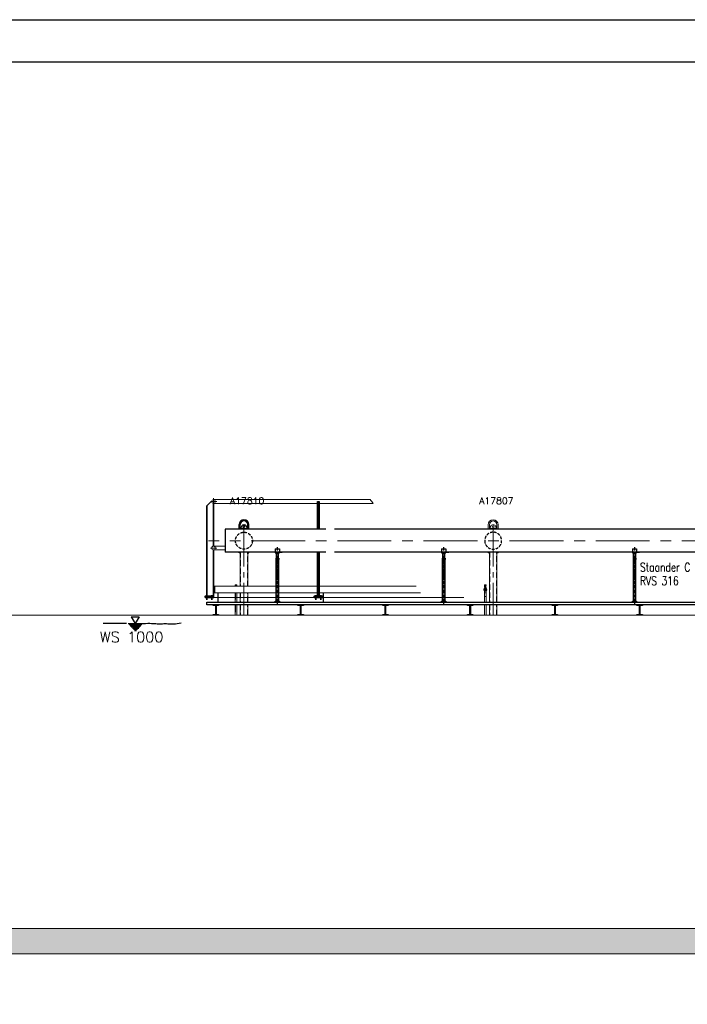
# Model space of a CAD drawing. Extents: x 928609 to 993508, y -1024491 to -979674.
# Tile 37 of 39: x 963347 to 971223, y -994066 to -982441. Entities that reach past the tile are written whole.
import ezdxf

# ---------------------------------------------------------------- set-up
doc = ezdxf.new("R2010")
doc.units = 0
for name, pattern in [('CENTER', [50.8, 31.75, -6.35, 6.35, -6.35]), ('CENTER2', [28.575, 19.05, -3.175, 3.175, -3.175]), ('HIDDEN', [9.525, 6.35, -3.175]), ('HIDDEN2', [4.7625, 3.175, -1.5875])]:
    doc.linetypes.add(name, pattern=pattern)
doc.layers.get('0').update_dxf_attribs({"linetype": 'CONTINUOUS'})
for name, color, linetype, lineweight in [('13', 3, 'CONTINUOUS', 13), ('25', 2, 'CONTINUOUS', 9), ('35', 1, 'CONTINUOUS', 9), ('50', 7, 'CONTINUOUS', 9), ('AM_5', 3, 'CONTINUOUS', 25), ('Bemating', 2, 'CONTINUOUS', 35), ('DWG', 3, 'CONTINUOUS', 35), ('hartkort', 12, 'CENTER2', 5), ('HIDDEN', 7, 'CONTINUOUS', 9), ('maatvoering', 1, 'CONTINUOUS', 5), ('streepkort', 253, 'HIDDEN2', 5), ('THICK', 7, 'CONTINUOUS', 9)]:
    doc.layers.add(name, color=color, linetype=linetype, lineweight=lineweight)
for name, color, linetype in [('4', 3, 'CONTINUOUS'), ('Beluchtingstank', 253, 'CONTINUOUS'), ('GATEN', 7, 'CONTINUOUS'), ('INSTALLATIE', 6, 'CONTINUOUS'), ('KADER', 1, 'CONTINUOUS'), ('TEKST', 4, 'CONTINUOUS')]:
    doc.layers.add(name, color=color, linetype=linetype)
doc.styles.add('MEM04', font='simplex.shx', dxfattribs={"width": 0.75})
doc.styles.get("Standard").update_dxf_attribs({"font": 'simplex.shx'})

# ---------------------------------------------------------------- blocks, each defined once
blk = doc.blocks.new('A0_KADER')
at = {"layer": 'KADER', "color": 110}
blk.add_lwpolyline([(0, 0), (0, 841), (1189, 841), (1189, 0)], close=True, dxfattribs=at)
at = {"layer": 'KADER'}
blk.add_lwpolyline([(10, 10), (1179, 10), (1179, 831), (10, 831)], close=True, dxfattribs=at)
blk = doc.blocks.new('staander 273 zijaanzicht')
at = {"layer": 'INSTALLATIE'}
for p, q in [((-25, 40), (-25, -8)), ((-25, 40), (25, 40)), ((25, 40), (25, -8)), ((25, 0), (60, 0)), ((-25, -8), (25, -8)), ((-19, -84), (19, -84)), ((-19, -87), (-19, -84)), ((19, -87), (-19, -87)), ((-17, -68), (-17, -84)), ((-17, -68), (17, -68)), ((-13, -579), (-13, -87)), ((-10, -68), (-10, -8)), ((-9, -68), (-9, -84)), ((9, -68), (9, -84)), ((10, -8), (10, -68)), ((13, -87), (13, -579)), ((17, -68), (17, -84)), ((19, -84), (19, -87)), ((-25, -587), (-25, -579)), ((-25, -579), (25, -579)), ((25, -579), (25, -587)), ((-25, -587), (25, -587))]:
    blk.add_line(p, q, dxfattribs=at)
at = {"layer": 'INSTALLATIE', "color": 1, "linetype": 'CENTER'}
blk.add_line((0, 60), (0, -612), dxfattribs=at)
at = {"layer": 'INSTALLATIE', "color": 1, "linetype": 'HIDDEN'}
for p, q in [((-10, -87), (-10, -208)), ((10, -87), (10, -208)), ((10, -208), (-10, -208))]:
    blk.add_line(p, q, dxfattribs=at)
blk = doc.blocks.new('101_524_dn___12_left')
at = {"layer": 'HIDDEN'}
for p, q in [((-14, 1), (-8, 11)), ((-10, 52), (10, 52)), ((-10, 48), (10, 48)), ((8, 49), (-8, 49)), ((-8, 48), (8, 48)), ((-8, 48), (8, 48)), ((-8, 44), (8, 44)), ((-8, 36), (8, 36)), ((-7, 38), (7, 38)), ((-6, 13), (6, 13)), ((-5, 15), (-5, 16)), ((-5, 16), (-4, 16)), ((-5, 15), (-5, 15)), ((-4, 29), (-4, 10)), ((-4, 16), (-4, 17)), ((-4, 17), (-3, 17)), ((4, 10), (-4, 10)), ((-3, 17), (-3, 17)), ((-3, 17), (-2, 17)), ((-2, 46), (2, 46)), ((-2, 29), (-2, 25)), ((-2, 25), (-2, 15)), ((-2, 17), (-1, 17)), ((-2, 15), (-2, 13)), ((-2, 13), (-2, 10)), ((2, 10), (-2, 10)), ((-1, 17), (0, 17)), ((0, 40), (0, 40)), ((0, 40), (0, 40)), ((0, 40), (0, 40)), ((0, 34), (0, 40)), ((0, 40), (0, 34)), ((0, 34), (0, 34)), ((0, 34), (0, 34)), ((0, 34), (0, 34)), ((0, 31), (0, 31)), ((0, 31), (0, 31)), ((0, 31), (0, 31)), ((0, 31), (0, 31)), ((0, 29), (0, 31)), ((0, 31), (0, 29)), ((0, 29), (0, 29)), ((0, 29), (0, 29)), ((0, 29), (0, 29)), ((0, 29), (0, 29)), ((0, 17), (0, 17)), ((0, 17), (1, 17)), ((1, 17), (2, 17)), ((2, 25), (2, 29)), ((2, 15), (2, 25)), ((2, 17), (2, 17)), ((2, 17), (3, 17)), ((2, 13), (2, 15)), ((2, 10), (2, 13)), ((3, 17), (3, 17)), ((3, 17), (4, 17)), ((4, 10), (4, 29)), ((4, 17), (4, 16)), ((4, 16), (5, 16)), ((5, 16), (5, 15)), ((5, 15), (5, 15)), ((8, 11), (14, 1)), ((-8, -11), (-14, -1)), ((6, -13), (-6, -13)), ((14, -1), (8, -11))]:
    blk.add_line(p, q, dxfattribs=at)
for radius in [16.6, 10.6, 10.3, 10.1, 7.5]:
    blk.add_circle((0, 0), radius, dxfattribs=at)
for radius, start, end in [(13.9, 174.2718, 185.7282), (10.6, 0, 270), (10.7, 109.7568, 0), (13.9, 114.2718, 125.7282), (17.2, 103.3396, 114.67), (10.7, 103.0236, 109.7568), (10.6, 270, 0), (10.7, 70.2432, 76.9764), (17.2, 65.33, 76.6604), (10.7, 0, 70.2432), (13.9, 54.2718, 65.7282), (13.9, 354.2718, 5.7282), (13.9, 234.2718, 245.7282), (13.9, 294.2718, 305.7282)]:
    blk.add_arc((0, 0), radius, start, end, dxfattribs=at)
at = {"layer": 'THICK'}
for p, q in [((-13, 6), (-13, 5)), ((-13, 5), (-13, 4)), ((-13, 4), (-13, 3)), ((-13, 3), (-13, 1)), ((-13, 1), (-13, 0)), ((-13, 0), (-13, -1)), ((-10, 9), (-11, 8)), ((-10, 58), (10, 58)), ((-10, 58), (-10, 53)), ((-10, 58), (-10, 58)), ((10, 58), (-10, 58)), ((-10, 53), (10, 53)), ((-10, 48), (-10, 53)), ((-10, 48), (-8, 48)), ((10, 29), (-10, 29)), ((-10, 29), (-10, 25)), ((-10, 25), (10, 25)), ((-9, 10), (-10, 9)), ((-8, 10), (-9, 10)), ((-8, 52), (8, 52)), ((-8, 52), (-8, 51)), ((-8, 51), (8, 51)), ((-8, 51), (-8, 46)), ((-8, 46), (-2, 46)), ((-8, 46), (-8, 38)), ((-8, 38), (-7, 38)), ((-8, 38), (-8, 34)), ((-8, 31), (-8, 34)), ((8, 34), (-8, 34)), ((-8, 31), (8, 31)), ((-8, 31), (-8, 29)), ((-8, 31), (-8, 31)), ((-8, 31), (-7, 31)), ((-7, 31), (-8, 31)), ((-6, 11), (-8, 10)), ((-7, 39), (-6, 40)), ((-7, 40), (-7, 40)), ((-7, 40), (-7, 40)), ((-7, 40), (-7, 40)), ((-7, 40), (-7, 40)), ((-7, 40), (-7, 39)), ((-7, 40), (-4, 40)), ((-7, 39), (-7, 35)), ((-6, 35), (-7, 35)), ((-7, 35), (-7, 35)), ((-7, 35), (-7, 34)), ((-7, 34), (-7, 34)), ((-7, 34), (-7, 34)), ((-7, 34), (-7, 34)), ((-7, 31), (-7, 31)), ((-7, 31), (-6, 31)), ((-7, 25), (-7, 14)), ((-6, 40), (-5, 40)), ((-6, 34), (-6, 35)), ((-5, 34), (-6, 34)), ((-6, 31), (-6, 31)), ((-6, 31), (-6, 31)), ((-6, 31), (-5, 31)), ((-5, 12), (-6, 11)), ((-5, 40), (-5, 40)), ((-5, 40), (-4, 40)), ((-4, 34), (-5, 34)), ((-5, 31), (-5, 31)), ((-5, 31), (-4, 31)), ((-4, 12), (-5, 12)), ((-4, 41), (-4, 40)), ((-4, 41), (-2, 41)), ((-4, 40), (-3, 40)), ((4, 40), (-4, 40)), ((-3, 34), (-4, 34)), ((-4, 34), (-4, 34)), ((-4, 31), (-4, 29)), ((-4, 31), (-3, 31)), ((-3, 13), (-4, 12)), ((-3, 40), (-3, 40)), ((-3, 40), (-2, 40)), ((-2, 34), (-3, 34)), ((-3, 31), (-3, 31)), ((-3, 31), (-2, 31)), ((-1, 14), (-3, 13)), ((-2, 47), (-2, 46)), ((2, 47), (-2, 47)), ((-2, 46), (-2, 41)), ((2, 46), (-2, 46)), ((-2, 46), (-2, 46)), ((-2, 40), (-1, 40)), ((-1, 35), (-2, 34)), ((-2, 31), (-1, 31)), ((-1, 40), (0, 39)), ((0, 35), (-1, 35)), ((-1, 31), (0, 31)), ((0, 39), (1, 40)), ((0, 39), (0, 35)), ((1, 35), (0, 35)), ((0, 31), (1, 31)), ((1, 40), (2, 40)), ((2, 34), (1, 35)), ((1, 31), (2, 31)), ((3, 13), (1, 14)), ((2, 46), (2, 47)), ((2, 41), (2, 46)), ((2, 46), (2, 46)), ((2, 46), (8, 46)), ((4, 41), (2, 41)), ((2, 40), (3, 40)), ((3, 34), (2, 34)), ((2, 31), (2, 31)), ((2, 31), (3, 31)), ((3, 40), (4, 40)), ((4, 34), (3, 34)), ((3, 34), (3, 34)), ((3, 31), (4, 31)), ((4, 12), (3, 13)), ((4, 40), (4, 41)), ((4, 40), (4, 40)), ((4, 40), (5, 40)), ((7, 40), (4, 40)), ((5, 34), (4, 34)), ((4, 31), (4, 29)), ((4, 31), (5, 31)), ((5, 12), (4, 12)), ((5, 40), (6, 40)), ((6, 35), (5, 34)), ((5, 34), (5, 34)), ((5, 31), (5, 31)), ((5, 31), (6, 31)), ((6, 11), (5, 12)), ((6, 40), (6, 40)), ((6, 40), (7, 39)), ((7, 35), (6, 35)), ((6, 31), (6, 31)), ((6, 31), (6, 31)), ((6, 31), (7, 31)), ((8, 10), (6, 11)), ((7, 39), (7, 40)), ((7, 40), (7, 40)), ((7, 40), (7, 40)), ((7, 40), (7, 40)), ((7, 40), (7, 40)), ((7, 39), (7, 35)), ((7, 38), (8, 38)), ((7, 34), (7, 35)), ((7, 35), (7, 35)), ((7, 34), (7, 34)), ((7, 34), (7, 34)), ((7, 34), (7, 34)), ((7, 31), (7, 31)), ((7, 31), (8, 31)), ((8, 31), (7, 31)), ((7, 14), (7, 25)), ((8, 51), (8, 52)), ((8, 51), (8, 46)), ((8, 48), (10, 48)), ((8, 38), (8, 46)), ((8, 38), (8, 34)), ((8, 34), (8, 31)), ((8, 31), (8, 31)), ((8, 31), (8, 29)), ((9, 10), (8, 10)), ((10, 9), (9, 10)), ((10, 53), (10, 58)), ((10, 58), (10, 58)), ((10, 48), (10, 53)), ((10, 25), (10, 29)), ((11, 8), (10, 9)), ((13, 5), (13, 6)), ((13, 4), (13, 5)), ((13, 3), (13, 4)), ((13, 1), (13, 3)), ((13, 0), (13, 1)), ((13, -1), (13, 0)), ((-13, -1), (-13, -3)), ((-13, -3), (-13, -4)), ((-13, -4), (-13, -6)), ((-11, -8), (-10, -9)), ((-10, -9), (-9, -10)), ((-9, -10), (-8, -10)), ((-8, -10), (-6, -11)), ((-6, -11), (-5, -12)), ((-5, -12), (-4, -12)), ((-4, -12), (-3, -13)), ((-3, -13), (-1, -14)), ((1, -14), (3, -13)), ((3, -13), (4, -12)), ((4, -12), (5, -12)), ((5, -12), (6, -11)), ((6, -11), (8, -10)), ((8, -10), (9, -10)), ((9, -10), (10, -9)), ((10, -9), (11, -8)), ((13, -3), (13, -1)), ((13, -4), (13, -3)), ((13, -6), (13, -4))]:
    blk.add_line(p, q, dxfattribs=at)
for radius in [15.5, 14.9, 10.5, 9.32, 6.15]:
    blk.add_circle((0, 0), radius, dxfattribs=at)
for radius, start, end in [(17.2, 114.67, 65.33), (12.7, 120, 180), (13.9, 144.2718, 155.7282), (12.7, 180, 240), (12.7, 60, 120), (13.9, 84.2718, 95.7282), (12.7, 0, 60), (12.7, 300, 0), (13.9, 24.2718, 35.7282), (13.9, 204.2718, 215.7282), (12.7, 240, 300), (13.9, 264.2718, 275.7282), (13.9, 324.2718, 335.7282)]:
    blk.add_arc((0, 0), radius, start, end, dxfattribs=at)
blk = doc.blocks.new('platen stukje uitstekend buis 2')
at = {"layer": '50', "ltscale": 20}
for p, q in [((-58, 136), (-58, 189)), ((60, 139), (-45, 139)), ((-45, 136), (-45, 139)), ((-44, 136), (-44, 189)), ((-26, 177), (-35, 162)), ((0, 143), (-27, 147)), ((8, 187), (-8, 187)), ((-8, 144), (-8, 139)), ((0, 143), (27, 147)), ((8, 139), (8, 143)), ((26, 177), (35, 162)), ((44, 136), (44, 189)), ((58, 136), (58, 189)), ((60, 136), (60, 139)), ((-58, -143), (-58, -136)), ((-44, -143), (-58, -143)), ((-44, -724), (-44, -136)), ((44, -136), (44, -724)), ((44, -143), (58, -143)), ((58, -143), (58, -136)), ((-44, -878), (-44, -758)), ((44, -758), (44, -878))]:
    blk.add_line(p, q, dxfattribs=at)
at = {"layer": '50', "ltscale": 25}
for p, q in [((82, -591), (82, -724)), ((103, -616), (82, -616)), ((82, -660), (103, -660)), ((103, -591), (103, -724)), ((82, -764), (82, -872)), ((103, -764), (103, -872))]:
    blk.add_line(p, q, dxfattribs=at)
at = {"layer": '50', "ltscale": 20}
blk.add_circle((0, 165), 10, dxfattribs=at)
for centre, radius, start, end in [((0, 189), 58.5, 0, 180), ((0, 189), 44.5, 0, 180), ((-26, 157), 10, 150, 262.5), ((-8, 167), 20, 90, 150), ((8, 167), 20, 30, 90), ((26, 157), 10, 277.5, 30)]:
    blk.add_arc(centre, radius, start, end, dxfattribs=at)
at = {"layer": 'hartkort', "ltscale": 20}
for p, q in [((0, -132), (0, 132)), ((0, -878), (0, 127))]:
    blk.add_line(p, q, dxfattribs=at)
at = {"layer": 'INSTALLATIE', "linetype": 'HIDDEN', "ltscale": 5}
blk.add_circle((0, 0), 100, dxfattribs=at)
at = {"layer": 'streepkort', "ltscale": 20}
for p, q in [((-41, -724), (-41, -136)), ((41, -136), (41, -724)), ((-41, -878), (-41, -758)), ((41, -758), (41, -878))]:
    blk.add_line(p, q, dxfattribs=at)
at = {"layer": 'streepkort', "ltscale": 25}
for p, q in [((84, -593), (84, -724)), ((101, -593), (101, -724)), ((84, -764), (84, -872)), ((101, -764), (101, -872))]:
    blk.add_line(p, q, dxfattribs=at)
at = {"layer": 'maatvoering', "ltscale": 20}
blk.add_blockref('101_524_dn___12_left', (93, -578), dxfattribs=at)
blk = doc.blocks.new('ZGATN')
at = {"layer": 'GATEN', "color": 4, "linetype": 'Continuous'}
blk.add_line((0, -50), (0, 50), dxfattribs=at)
blk.add_point((0, 0), dxfattribs=at)

msp = doc.modelspace()

# ---------------------------------------------------------------- hatches: boundary and pattern name
at = {"layer": 'Beluchtingstank', "lineweight": 9}
h = msp.add_hatch(dxfattribs=at)
h.set_pattern_fill('AR-CONC', color=256, style=0)
h.set_pattern_definition([(50, (903136.97, -1019051.05), (182.18467, -15.93909), [19.05, -209.55]), (355, (903136.97, -1019051.05), (-35.24283, 191.05664), [15.24, -167.64]), (100.451, (903152.16, -1019052.38), (146.9425, 175.1167), [16.19, -178.09]), (46.1842, (903136.97, -1019000.25), (271.07904, -42.04233), [28.575, -314.325]), (96.6356, (903159.56, -1019003.76), (237.4042, 247.42556), [24.285, -267.135]), (351.184, (903136.97, -1019000.25), (237.4046, 247.4251), [22.86, -251.46]), (21, (903162.37, -1019012.95), (151.61488, -102.26552), [19.05, -209.55]), (326, (903162.37, -1019012.95), (61.80203, 184.18797), [15.24, -167.64]), (71.4514, (903175.01, -1019021.48), (213.4165, 81.92286), [16.19, -178.09]), (37.5, (903136.975, -1019051.05), (3.088603, 84.55504), [0, -165.608, 0, -170.18, 0, -168.275]), (7.5, (903136.975, -1019051.05), (66.81966, 100.180575), [0, -97.028, 0, -161.798, 0, -64.135]), (327.5, (903080.33, -1019051.05), (135.590595, -5.728744), [0, -63.5, 0, -198.12, 0, -262.89]), (317.5, (903054.93, -1019051.05), (148.12918, 25.42649), [0, -82.55, 0, -131.572, 0, -186.69])])
h.paths.add_polyline_path([(928908.387, -988220.096), (928808.805, -988220.096), (928808.805, -988120.096), (928608.805, -988120.096), (928608.805, -993470.096), (993508.387, -993470.096), (993508.387, -988920.096), (993208.387, -988920.096), (993208.387, -993170.096), (928908.387, -993170.096)])

# ---------------------------------------------------------------- linework, layer by layer
for p, q in [((965967.222, -988415.296), (965958.283, -988430.78)), ((965984.543, -988405.296), (966001.449, -988405.296)), ((966018.769, -988415.296), (966027.709, -988430.78)), ((965932.996, -988453.296), (966037.996, -988453.296)), ((965932.996, -988455.796), (965932.996, -988453.296)), ((965992.996, -988449.296), (965965.638, -988445.694)), ((965984.996, -988453.296), (965984.996, -988449.296)), ((965992.996, -988449.296), (966020.354, -988445.694)), ((966000.996, -988448.243), (966000.996, -988453.296)), ((966037.996, -988455.796), (966037.996, -988453.296))]:
    msp.add_line(p, q)
for points in [[(965629.808, -989470.096), (965629.808, -989463.796), (965652.608, -989463.796, 0.414213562), (965659.608, -989456.796), (965659.608, -989363.396, 0.414213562), (965652.608, -989356.396), (965629.808, -989356.396), (965629.808, -989350.096), (965693.808, -989350.096), (965693.808, -989356.396), (965671.008, -989356.396, 0.414213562), (965664.008, -989363.396), (965664.008, -989456.796, 0.414213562), (965671.008, -989463.796), (965693.808, -989463.796), (965693.808, -989470.096)], [(965629.808, -989470.096), (965629.808, -989463.796), (965652.608, -989463.796, 0.414213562), (965659.608, -989456.796), (965659.608, -989363.396, 0.414213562), (965652.608, -989356.396), (965629.808, -989356.396), (965629.808, -989350.096), (965693.808, -989350.096), (965693.808, -989356.396), (965671.008, -989356.396, 0.414213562), (965664.008, -989363.396), (965664.008, -989456.796, 0.414213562), (965671.008, -989463.796), (965693.808, -989463.796), (965693.808, -989470.096)], [(966629.808, -989470.096), (966629.808, -989463.796), (966652.608, -989463.796, 0.414213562), (966659.608, -989456.796), (966659.608, -989363.396, 0.414213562), (966652.608, -989356.396), (966629.808, -989356.396), (966629.808, -989350.096), (966693.808, -989350.096), (966693.808, -989356.396), (966671.008, -989356.396, 0.414213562), (966664.008, -989363.396), (966664.008, -989456.796, 0.414213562), (966671.008, -989463.796), (966693.808, -989463.796), (966693.808, -989470.096)], [(966629.808, -989470.096), (966629.808, -989463.796), (966652.608, -989463.796, 0.414213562), (966659.608, -989456.796), (966659.608, -989363.396, 0.414213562), (966652.608, -989356.396), (966629.808, -989356.396), (966629.808, -989350.096), (966693.808, -989350.096), (966693.808, -989356.396), (966671.008, -989356.396, 0.414213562), (966664.008, -989363.396), (966664.008, -989456.796, 0.414213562), (966671.008, -989463.796), (966693.808, -989463.796), (966693.808, -989470.096)], [(967629.808, -989470.096), (967629.808, -989463.796), (967652.608, -989463.796, 0.414213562), (967659.608, -989456.796), (967659.608, -989363.396, 0.414213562), (967652.608, -989356.396), (967629.808, -989356.396), (967629.808, -989350.096), (967693.808, -989350.096), (967693.808, -989356.396), (967671.008, -989356.396, 0.414213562), (967664.008, -989363.396), (967664.008, -989456.796, 0.414213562), (967671.008, -989463.796), (967693.808, -989463.796), (967693.808, -989470.096)], [(967629.808, -989470.096), (967629.808, -989463.796), (967652.608, -989463.796, 0.414213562), (967659.608, -989456.796), (967659.608, -989363.396, 0.414213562), (967652.608, -989356.396), (967629.808, -989356.396), (967629.808, -989350.096), (967693.808, -989350.096), (967693.808, -989356.396), (967671.008, -989356.396, 0.414213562), (967664.008, -989363.396), (967664.008, -989456.796, 0.414213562), (967671.008, -989463.796), (967693.808, -989463.796), (967693.808, -989470.096)], [(968629.808, -989470.096), (968629.808, -989463.796), (968652.608, -989463.796, 0.414213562), (968659.608, -989456.796), (968659.608, -989363.396, 0.414213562), (968652.608, -989356.396), (968629.808, -989356.396), (968629.808, -989350.096), (968693.808, -989350.096), (968693.808, -989356.396), (968671.008, -989356.396, 0.414213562), (968664.008, -989363.396), (968664.008, -989456.796, 0.414213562), (968671.008, -989463.796), (968693.808, -989463.796), (968693.808, -989470.096)], [(968629.808, -989470.096), (968629.808, -989463.796), (968652.608, -989463.796, 0.414213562), (968659.608, -989456.796), (968659.608, -989363.396, 0.414213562), (968652.608, -989356.396), (968629.808, -989356.396), (968629.808, -989350.096), (968693.808, -989350.096), (968693.808, -989356.396), (968671.008, -989356.396, 0.414213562), (968664.008, -989363.396), (968664.008, -989456.796, 0.414213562), (968671.008, -989463.796), (968693.808, -989463.796), (968693.808, -989470.096)], [(969629.808, -989470.096), (969629.808, -989463.796), (969652.608, -989463.796, 0.414213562), (969659.608, -989456.796), (969659.608, -989363.396, 0.414213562), (969652.608, -989356.396), (969629.808, -989356.396), (969629.808, -989350.096), (969693.808, -989350.096), (969693.808, -989356.396), (969671.008, -989356.396, 0.414213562), (969664.008, -989363.396), (969664.008, -989456.796, 0.414213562), (969671.008, -989463.796), (969693.808, -989463.796), (969693.808, -989470.096)], [(969629.808, -989470.096), (969629.808, -989463.796), (969652.608, -989463.796, 0.414213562), (969659.608, -989456.796), (969659.608, -989363.396, 0.414213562), (969652.608, -989356.396), (969629.808, -989356.396), (969629.808, -989350.096), (969693.808, -989350.096), (969693.808, -989356.396), (969671.008, -989356.396, 0.414213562), (969664.008, -989363.396), (969664.008, -989456.796, 0.414213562), (969671.008, -989463.796), (969693.808, -989463.796), (969693.808, -989470.096)], [(970629.808, -989470.096), (970629.808, -989463.796), (970652.608, -989463.796, 0.414213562), (970659.608, -989456.796), (970659.608, -989363.396, 0.414213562), (970652.608, -989356.396), (970629.808, -989356.396), (970629.808, -989350.096), (970693.808, -989350.096), (970693.808, -989356.396), (970671.008, -989356.396, 0.414213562), (970664.008, -989363.396), (970664.008, -989456.796, 0.414213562), (970671.008, -989463.796), (970693.808, -989463.796), (970693.808, -989470.096)], [(970629.808, -989470.096), (970629.808, -989463.796), (970652.608, -989463.796, 0.414213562), (970659.608, -989456.796), (970659.608, -989363.396, 0.414213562), (970652.608, -989356.396), (970629.808, -989356.396), (970629.808, -989350.096), (970693.808, -989350.096), (970693.808, -989356.396), (970671.008, -989356.396, 0.414213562), (970664.008, -989363.396), (970664.008, -989456.796, 0.414213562), (970671.008, -989463.796), (970693.808, -989463.796), (970693.808, -989470.096)]]:
    msp.add_lwpolyline(points, format="xyb", close=True)
msp.add_circle((965992.996, -988427.192), 10)
for centre, radius, start, end in [((965984.543, -988425.296), 20, 90, 150), ((966001.449, -988425.296), 20, 30, 90), ((965966.943, -988435.78), 10, 150, 262.5), ((966019.049, -988435.78), 10, 277.5, 30)]:
    msp.add_arc(centre, radius, start, end)
at = {"layer": '13'}
for p, q in [((965674.3, -988129.096), (965611.834, -988129.096)), ((965634.334, -988091.377), (965634.334, -988166.815)), ((966880.615, -988129.096), (966860.615, -988129.096)), ((965674.3, -988679.096), (965598.861, -988679.096))]:
    msp.add_line(p, q, dxfattribs=at)
at = {"layer": '25'}
msp.add_line((965534.334, -989264.096), (968587.214, -989264.096), dxfattribs=at)
at = {"layer": '35'}
for q in [(965554.334, -988179.096), (965611.834, -988129.096)]:
    msp.add_line((965604.334, -988129.096), q, dxfattribs=at)
msp.add_lwpolyline([(965634.334, -989209.096), (965649.334, -989209.096), (965649.334, -989129.096), (965634.334, -989129.096)], close=True, dxfattribs=at)
at = {"layer": '4'}
for p, q in [((964626.747, -989570.096), (964800.545, -989570.096)), ((964663.527, -989489.345), (964709.335, -989570.096)), ((964663.527, -989489.345), (964755.144, -989489.345)), ((964755.144, -989489.345), (964709.335, -989570.096)), ((964800.545, -989570.096), (964831.078, -989568.338)), ((964831.078, -989568.338), (964857.962, -989567.551)), ((964857.962, -989567.551), (964881.702, -989567.533)), ((964881.702, -989567.533), (964902.8, -989568.085)), ((964902.8, -989568.085), (964921.757, -989569.004)), ((964921.757, -989569.004), (964939.079, -989570.09)), ((964939.079, -989570.09), (964955.266, -989571.143)), ((964955.266, -989571.143), (964970.821, -989571.961)), ((964970.821, -989571.961), (964986.173, -989572.394)), ((964986.173, -989572.394), (965001.451, -989572.497)), ((965001.451, -989572.497), (965016.709, -989572.375)), ((965016.709, -989572.375), (965032.002, -989572.133)), ((965032.002, -989572.133), (965047.384, -989571.876)), ((965047.384, -989571.876), (965062.909, -989571.709)), ((965062.909, -989571.709), (965078.632, -989571.737)), ((965078.632, -989571.737), (965094.608, -989572.067)), ((965094.608, -989572.067), (965110.919, -989572.728)), ((965110.919, -989572.728), (965127.758, -989573.454)), ((965127.758, -989573.454), (965145.348, -989573.906)), ((965145.348, -989573.906), (965163.909, -989573.743)), ((965163.909, -989573.743), (965183.663, -989572.625)), ((965183.663, -989572.625), (965204.832, -989570.21)), ((965204.832, -989570.21), (965227.637, -989566.16)), ((965227.637, -989566.16), (965252.3, -989560.133)), ((964639.162, -989583.696), (964788.131, -989583.696)), ((964651.576, -989597.296), (964775.717, -989597.296)), ((964663.99, -989610.896), (964763.303, -989610.896)), ((964676.404, -989624.496), (964750.889, -989624.496)), ((964688.818, -989638.096), (964738.475, -989638.096)), ((964701.232, -989651.696), (964726.061, -989651.696))]:
    msp.add_line(p, q, dxfattribs=at)
at = {"layer": '50'}
for p, q in [((965634.334, -988106.596), (966883.06, -988106.596)), ((965634.334, -988151.596), (966860.615, -988151.596)), ((967482.532, -988106.596), (966858.169, -988106.596)), ((967516.428, -988151.596), (966880.615, -988151.596)), ((965634.334, -988656.596), (965772.996, -988656.596)), ((965634.334, -988701.596), (965772.996, -988701.596)), ((965634.334, -989129.096), (966372.293, -989129.096)), ((965634.334, -989209.096), (966372.293, -989209.096)), ((966399.193, -989129.096), (966860.615, -989129.096)), ((966399.193, -989209.096), (966860.615, -989209.096)), ((968023.719, -989129.096), (966880.615, -989129.096)), ((968074.112, -989209.096), (966880.615, -989209.096)), ((966880.615, -989249.096), (966860.615, -989249.096))]:
    msp.add_line(p, q, dxfattribs=at)
at = {"layer": '50', "ltscale": 20}
for p, q in [((965948.546, -988728.796), (965948.546, -989129.096)), ((966037.446, -989129.096), (966037.446, -988728.796)), ((965948.546, -989209.096), (965948.546, -989316.096)), ((966037.446, -989316.096), (966037.446, -989209.096)), ((965948.546, -989350.096), (965948.546, -989470.096)), ((966037.446, -989470.096), (966037.446, -989350.096))]:
    msp.add_line(p, q, dxfattribs=at)
at = {"layer": '50', "ltscale": 25}
for p, q in [((965889.506, -989209.096), (965889.506, -989316.096)), ((965910.846, -989209.096), (965910.846, -989316.096)), ((965889.506, -989356.396), (965889.506, -989463.796)), ((965910.846, -989356.396), (965910.846, -989463.796))]:
    msp.add_line(p, q, dxfattribs=at)
at = {"layer": '50'}
for centre in [(965634.334, -988129.096), (965634.334, -988679.096)]:
    msp.add_circle(centre, 22.5, dxfattribs=at)
msp.add_open_spline([(967482.532, -988106.596), (967494.522, -988121.049), (967506.158, -988135.748), (967516.428, -988151.596)], degree=3, dxfattribs=at)
at = {"layer": 'AM_5'}
msp.add_line((964606.747, -989570.096), (964331.481, -989570.096), dxfattribs=at)
at = {"layer": 'Beluchtingstank', "lineweight": 9, "ltscale": 0.01}
for p, q in [((977283.596, -989470.096), (937216.489, -989470.096)), ((928908.387, -993170.096), (993208.387, -993170.096)), ((928608.805, -993470.096), (993508.387, -993470.096))]:
    msp.add_line(p, q, dxfattribs=at)
at = {"layer": 'Bemating'}
for p, q in [((965554.334, -989249.096), (965554.334, -988179.096)), ((965634.334, -988656.596), (965634.334, -988151.596)), ((966860.615, -988455.796), (966860.615, -988129.096)), ((966880.615, -988455.796), (966880.615, -988129.096)), ((965634.334, -989249.096), (965634.334, -988701.596)), ((966860.615, -989249.096), (966860.615, -988728.796)), ((966880.615, -989249.096), (966880.615, -988728.796)), ((965554.334, -989233.768), (965554.334, -989290.22)), ((965614.334, -989233.768), (965614.334, -989290.22)), ((966840.615, -989233.768), (966840.615, -989290.22)), ((966900.615, -989233.768), (966900.615, -989290.22))]:
    msp.add_line(p, q, dxfattribs=at)
for points in [[(965534.334, -989264.096), (965634.334, -989264.096), (965634.334, -989249.096), (965534.334, -989249.096)], [(966820.615, -989264.096), (966920.615, -989264.096), (966920.615, -989249.096), (966820.615, -989249.096)]]:
    msp.add_lwpolyline(points, close=True, dxfattribs=at)
at = {"layer": 'hartkort', "ltscale": 20}
for p, q in [((965992.996, -988724.296), (965992.996, -988460.296)), ((965992.996, -989470.096), (965992.996, -988465.482))]:
    msp.add_line(p, q, dxfattribs=at)
at = {"layer": 'HIDDEN'}
for p, q in [((965910.256, -989117.636), (965890.096, -989117.636)), ((965910.256, -989122.348), (965890.096, -989122.348)), ((965891.776, -989121.316), (965908.576, -989121.316)), ((965908.576, -989121.947), (965891.776, -989121.947)), ((965908.576, -989122.356), (965891.776, -989122.356)), ((965908.576, -989125.888), (965891.776, -989125.888)), ((965902.096, -989123.752), (965898.256, -989123.752))]:
    msp.add_line(p, q, dxfattribs=at)
at = {"layer": 'INSTALLATIE'}
for p, q in [((965934.546, -988455.796), (965934.546, -988402.959)), ((965948.546, -988455.796), (965948.546, -988402.959)), ((966037.446, -988455.796), (966037.446, -988402.959)), ((966051.446, -988455.796), (966051.446, -988402.959)), ((965772.996, -988455.796), (965772.996, -988728.796)), ((966960.686, -988455.796), (965772.996, -988455.796)), ((973507.996, -988455.796), (967060.686, -988455.796)), ((966960.686, -988728.796), (965772.996, -988728.796)), ((965934.546, -988735.646), (965934.546, -988728.796)), ((965948.546, -988735.646), (965934.546, -988735.646)), ((966037.446, -988735.646), (966051.446, -988735.646)), ((966051.446, -988735.646), (966051.446, -988728.796)), ((975723.053, -988728.796), (967060.686, -988728.796)), ((965555.686, -989264.096), (965555.686, -989290.322)), ((965555.686, -989350.096), (965555.686, -989316.096)), ((965555.686, -989316.096), (976963.596, -989316.096)), ((965555.686, -989350.096), (965555.686, -989316.096)), ((965555.686, -989316.096), (976963.596, -989316.096)), ((976963.596, -989350.096), (965555.686, -989350.096)), ((976963.596, -989350.096), (965555.686, -989350.096))]:
    msp.add_line(p, q, dxfattribs=at)
at = {"layer": 'INSTALLATIE', "color": 8, "linetype": 'CENTER', "lineweight": 5, "ltscale": 20}
msp.add_line((976874.75, -988592.296), (965576.221, -988592.296), dxfattribs=at)
at = {"layer": 'INSTALLATIE', "linetype": 'HIDDEN', "ltscale": 5}
msp.add_circle((965992.996, -988592.296), 100, dxfattribs=at)
at = {"layer": 'INSTALLATIE'}
for radius in [58.45, 44.45]:
    msp.add_arc((965992.996, -988402.959), radius, 0, 180, dxfattribs=at)
at = {"layer": 'streepkort', "ltscale": 20}
for p, q in [((965951.596, -988728.796), (965951.596, -989129.096)), ((966034.396, -989129.096), (966034.396, -988728.796)), ((965951.596, -989209.096), (965951.596, -989316.096)), ((966034.396, -989316.096), (966034.396, -989209.096)), ((965951.596, -989350.096), (965951.596, -989470.096)), ((966034.396, -989470.096), (966034.396, -989350.096))]:
    msp.add_line(p, q, dxfattribs=at)
at = {"layer": 'streepkort', "ltscale": 25}
for p, q in [((965891.506, -989209.096), (965891.506, -989316.096)), ((965908.846, -989209.096), (965908.846, -989316.096)), ((965891.506, -989356.396), (965891.506, -989463.796)), ((965908.846, -989356.396), (965908.846, -989463.796))]:
    msp.add_line(p, q, dxfattribs=at)
at = {"layer": 'THICK'}
for p, q in [((965890.096, -989112.208), (965910.256, -989112.208)), ((965890.096, -989112.208), (965890.096, -989112.216)), ((965910.256, -989112.216), (965890.096, -989112.216)), ((965890.096, -989116.928), (965890.096, -989112.216)), ((965910.256, -989112.216), (965910.256, -989112.208)), ((965910.256, -989112.216), (965910.256, -989116.928)), ((965890.096, -989122.356), (965890.096, -989116.928)), ((965910.256, -989116.928), (965890.096, -989116.928)), ((965891.776, -989122.356), (965890.096, -989122.356)), ((965908.576, -989118.305), (965891.776, -989118.305)), ((965891.776, -989118.936), (965891.776, -989118.305)), ((965908.576, -989118.936), (965891.776, -989118.936)), ((965891.776, -989118.936), (965891.776, -989123.752)), ((965898.256, -989123.752), (965891.776, -989123.752)), ((965891.776, -989129.096), (965891.776, -989123.752)), ((965898.256, -989123.65), (965898.256, -989122.835)), ((965898.256, -989122.835), (965902.096, -989122.835)), ((965898.256, -989124.533), (965898.256, -989123.65)), ((965898.256, -989129.196), (965898.256, -989124.533)), ((965898.256, -989124.533), (965902.096, -989124.533)), ((965902.096, -989122.835), (965902.096, -989123.65)), ((965902.096, -989123.65), (965902.096, -989124.533)), ((965908.576, -989123.752), (965902.096, -989123.752)), ((965902.096, -989124.533), (965902.096, -989129.196)), ((965908.576, -989118.305), (965908.576, -989118.936)), ((965908.576, -989118.936), (965908.576, -989123.752)), ((965910.256, -989122.356), (965908.576, -989122.356)), ((965908.576, -989123.752), (965908.576, -989129.096)), ((965910.256, -989122.356), (965910.256, -989116.928))]:
    msp.add_line(p, q, dxfattribs=at)

# ---------------------------------------------------------------- block references
at = {"layer": 'DWG', "color": 6, "linetype": 'Continuous'}
msp.add_blockref('ZGATN', (965690.686, -989264.096), dxfattribs=at)
at = {"layer": 'DWG', "color": 6, "linetype": 'Continuous', "extrusion": (0, 0, -1), "zscale": -1}
msp.add_blockref('ZGATN', (-966930.686, -989264.096), dxfattribs=at)
at = {"layer": 'INSTALLATIE', "xscale": -1}
msp.add_blockref('platen stukje uitstekend buis 2', (968932.996, -988592.296), dxfattribs=at)
at = {"layer": 'INSTALLATIE'}
for p in [(966385.743, -988728.796), (968348.572, -988728.796), (970600.625, -988728.796)]:
    msp.add_blockref('staander 273 zijaanzicht', p, dxfattribs=at)
at = {"layer": 'KADER', "xscale": 50, "yscale": 50, "zscale": 50}
msp.add_blockref('A0_KADER', (932783.288, -1024490.574), dxfattribs=at)

# ---------------------------------------------------------------- texts
at = {"layer": 'INSTALLATIE', "insert": (964292.405, -989667.208), "char_height": 125, "width": 1297.14057, "attachment_point": 1}
msp.add_mtext('WS 1000', dxfattribs=at)
at = {"layer": 'TEKST', "color": 7}
for s, p in [('A17810', (965828.474, -988160.976)), ('A17807', (968768.474, -988160.976))]:
    msp.add_text(s, height=80, dxfattribs=at).set_placement(p)
at = {"layer": 'TEKST', "style": 'MEM04', "width": 0.75}
for s, p in [('Staander C', (970665.768, -988957.795)), ('RVS 316', (970665.768, -989118.29))]:
    msp.add_text(s, height=105, dxfattribs=at).set_placement(p)

doc.saveas('drawing.dxf')
